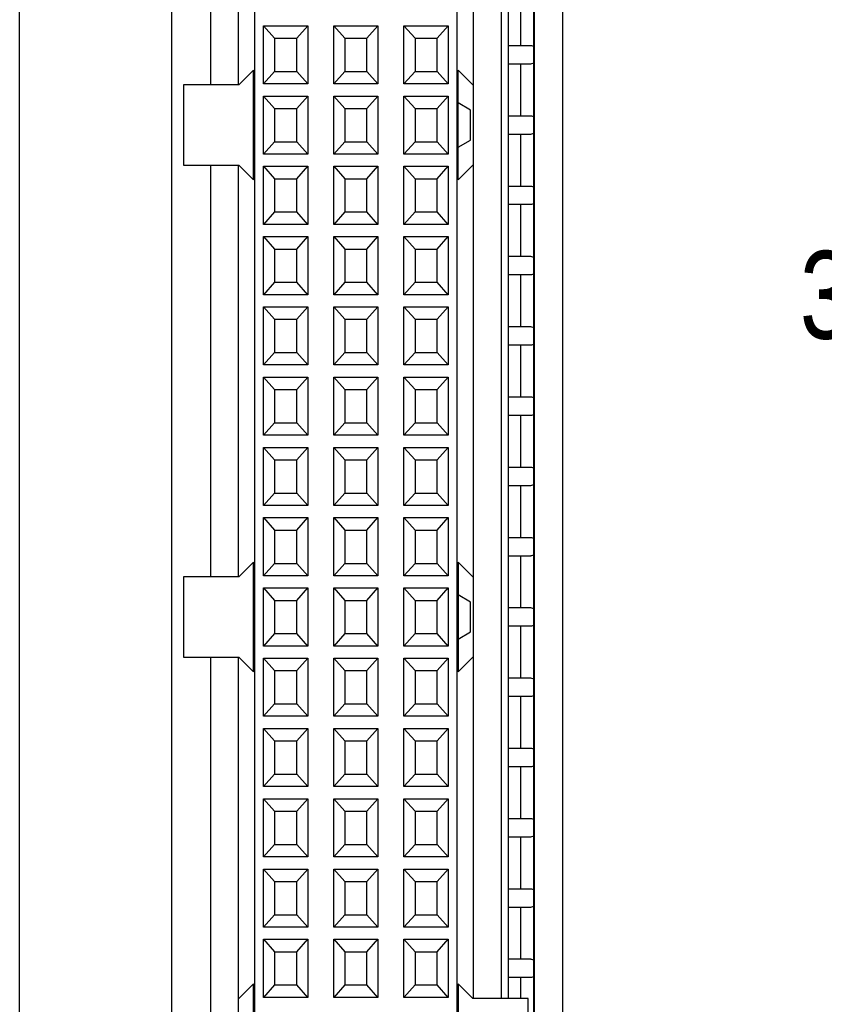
# Model space of a CAD drawing. Header units: inches. Extents: x 0 to 22, y 0 to 17.
# Tile 22 of 25: x 18.4 to 19.5, y 9.7 to 11.1. Entities that reach past the tile are written whole.
import ezdxf

# ---------------------------------------------------------------- set-up
doc = ezdxf.new("R2010")
doc.units = ezdxf.units.IN
doc.header["$LTSCALE"] = 1.21
doc.header["$MEASUREMENT"] = 0
doc.layers.get('0').update_dxf_attribs({"linetype": 'CONTINUOUS'})
doc.layers.add('06___PRT_ALL_SURFS', color=7, linetype='CONTINUOUS')
doc.layers.add('DIMENSIONS', color=7, linetype='CONTINUOUS')
doc.styles.get("Standard").update_dxf_attribs({"font": 'txt', "width": 0.8})
doc.dimstyles.new('DIMSTYLE_1', dxfattribs={"dimtxt": 0.125, "dimasz": 0.18, "dimexe": 0.125, "dimexo": 0.0625, "dimgap": 0.0625, "dimtad": 0, "dimtih": 1, "dimtoh": 1, "dimdec": 3, "dimzin": 4, "dimdsep": 46, "dimtxsty": 'STANDARD', "dimblk": '_FILLED', "dimblk1": '_FILLED', "dimblk2": '_FILLED', "dimcen": 0.09, "dimadec": 0, "dimazin": 0, "dimtp": 0.001, "dimtm": 0.001, "dimtfac": 1, "dimtdec": 3, "dimtofl": 0, "dimtmove": 0, "dimatfit": 3, "dimldrblk": '_FILLED', "dimfxl": 1, "dimtolj": 1, "dimtzin": 4, "dimarcsym": 0})

# ---------------------------------------------------------------- blocks, each defined once
blk = doc.blocks.new('_FILLED')
at = {"color": 0, "linetype": 'BYBLOCK'}
blk.add_solid([(0, 0), (-1, 0.1736), (-1, -0.1736)], dxfattribs=at)
blk = doc.blocks.new('*D9')
at = {"layer": 'DIMENSIONS', "color": 2, "linetype": 'CONTINUOUS'}
for p, q in [((18.798, 12.3943), (20.0285, 12.3943)), ((19.9035, 12.3943), (19.9035, 10.8557)), ((19.9035, 8.8795), (19.9035, 10.6057)), ((18.808, 8.8795), (20.0285, 8.8795))]:
    blk.add_line(p, q, dxfattribs=at)
at = {"layer": 'DIMENSIONS', "color": 2, "linetype": 'CONTINUOUS', "xscale": 0.18, "yscale": 0.18, "zscale": 0.18}
for p, rotation in [((19.9035, 12.3943), 90), ((19.9035, 8.8795), 270)]:
    blk.add_blockref('_FILLED', p, dxfattribs=dict(at, rotation=rotation))
at = {"layer": 'DIMENSIONS', "color": 2, "linetype": 'CONTINUOUS', "insert": (19.9035, 10.7932), "char_height": 0.125, "width": 1.325, "attachment_point": 2, "line_spacing_factor": 0.9}
blk.add_mtext('3.515{\\Ftxt.shx;\\W1.000000;\\H0.125000; }[89.28]', dxfattribs=at)

msp = doc.modelspace()

# ---------------------------------------------------------------- linework, layer by layer
at = {"color": 7, "linetype": 'CONTINUOUS'}
for p, q in [((18.3655, 7.1666), (18.3655, 13.1114)), ((19.1385, 7.1669), (19.1385, 13.1112)), ((18.5815, 12.3917), (18.5815, 8.8824)), ((19.0615, 9.7295), (19.0615, 12.389)), ((19.0985, 8.8955), (19.0985, 12.3785)), ((18.9877, 12.2719), (18.9877, 8.9726)), ((18.7003, 9.012), (18.7003, 12.2325)), ((18.6373, 12.1577), (18.6373, 11.0295)), ((19.0507, 12.1577), (19.0507, 9.7295)), ((18.6767, 11.516), (18.6767, 11.0295)), ((19.0114, 10.916), (19.0114, 11.516)), ((19.0789, 11.0851), (19.0789, 11.1595)), ((18.7125, 11.0309), (18.7125, 11.1136)), ((18.7125, 11.1136), (18.7283, 11.0959)), ((18.7125, 11.1136), (18.7755, 11.1136)), ((18.7598, 11.0959), (18.7755, 11.1136)), ((18.7755, 11.1136), (18.7755, 11.0309)), ((18.8125, 11.0309), (18.8125, 11.1136)), ((18.8125, 11.1136), (18.8283, 11.0959)), ((18.8125, 11.1136), (18.8755, 11.1136)), ((18.8598, 11.0959), (18.8755, 11.1136)), ((18.8755, 11.1136), (18.8755, 11.0309)), ((18.9125, 11.0309), (18.9125, 11.1136)), ((18.9125, 11.1136), (18.9283, 11.0959)), ((18.9125, 11.1136), (18.9755, 11.1136)), ((18.9598, 11.0959), (18.9755, 11.1136)), ((18.9755, 11.1136), (18.9755, 11.0309)), ((18.7283, 11.0959), (18.7283, 11.0486)), ((18.7283, 11.0959), (18.7598, 11.0959)), ((18.7598, 11.0486), (18.7598, 11.0959)), ((18.8283, 11.0959), (18.8283, 11.0486)), ((18.8283, 11.0959), (18.8598, 11.0959)), ((18.8598, 11.0486), (18.8598, 11.0959)), ((18.9283, 11.0959), (18.9283, 11.0486)), ((18.9283, 11.0959), (18.9598, 11.0959)), ((18.9598, 11.0486), (18.9598, 11.0959)), ((19.0931, 11.0851), (19.0615, 11.0851)), ((19.0975, 11.0839), (19.0961, 11.0845)), ((19.0615, 11.0595), (19.0931, 11.0595)), ((19.0789, 10.9851), (19.0789, 11.0595)), ((19.0961, 11.0601), (19.0975, 11.0607)), ((18.6984, 11.0502), (18.6777, 11.0295)), ((18.6984, 10.8943), (18.6984, 11.0502)), ((18.7283, 11.0486), (18.7125, 11.0309)), ((18.7283, 11.0486), (18.7598, 11.0486)), ((18.7755, 11.0309), (18.7598, 11.0486)), ((18.8283, 11.0486), (18.8125, 11.0309)), ((18.8283, 11.0486), (18.8598, 11.0486)), ((18.8755, 11.0309), (18.8598, 11.0486)), ((18.9283, 11.0486), (18.9125, 11.0309)), ((18.9283, 11.0486), (18.9598, 11.0486)), ((18.9755, 11.0309), (18.9598, 11.0486)), ((18.9897, 10.8943), (18.9897, 11.0502)), ((18.9897, 11.0502), (19.0114, 11.0286)), ((18.5986, 11.0295), (18.5986, 10.915)), ((18.6777, 11.0295), (18.5986, 11.0295)), ((18.7755, 11.0309), (18.7125, 11.0309)), ((18.8755, 11.0309), (18.8125, 11.0309)), ((18.9755, 11.0309), (18.9125, 11.0309)), ((18.7125, 10.9309), (18.7125, 11.0136)), ((18.7125, 11.0136), (18.7283, 10.9959)), ((18.7125, 11.0136), (18.7755, 11.0136)), ((18.7598, 10.9959), (18.7755, 11.0136)), ((18.7755, 11.0136), (18.7755, 10.9309)), ((18.8125, 10.9309), (18.8125, 11.0136)), ((18.8125, 11.0136), (18.8283, 10.9959)), ((18.8125, 11.0136), (18.8755, 11.0136)), ((18.8598, 10.9959), (18.8755, 11.0136)), ((18.8755, 11.0136), (18.8755, 10.9309)), ((18.9125, 10.9309), (18.9125, 11.0136)), ((18.9125, 11.0136), (18.9283, 10.9959)), ((18.9125, 11.0136), (18.9755, 11.0136)), ((18.9598, 10.9959), (18.9755, 11.0136)), ((18.9755, 11.0136), (18.9755, 10.9309)), ((19.0074, 10.9935), (18.9897, 11.0038)), ((18.7283, 10.9959), (18.7283, 10.9486)), ((18.7283, 10.9959), (18.7598, 10.9959)), ((18.7598, 10.9486), (18.7598, 10.9959)), ((18.8283, 10.9959), (18.8283, 10.9486)), ((18.8283, 10.9959), (18.8598, 10.9959)), ((18.8598, 10.9486), (18.8598, 10.9959)), ((18.9283, 10.9959), (18.9283, 10.9486)), ((18.9283, 10.9959), (18.9598, 10.9959)), ((18.9598, 10.9486), (18.9598, 10.9959)), ((19.0074, 10.951), (19.0074, 10.9935)), ((19.0931, 10.9851), (19.0615, 10.9851)), ((19.0975, 10.9839), (19.0961, 10.9845)), ((19.0615, 10.9595), (19.0931, 10.9595)), ((19.0789, 10.8851), (19.0789, 10.9595)), ((19.0961, 10.9601), (19.0975, 10.9607)), ((18.7283, 10.9486), (18.7125, 10.9309)), ((18.7283, 10.9486), (18.7598, 10.9486)), ((18.7755, 10.9309), (18.7598, 10.9486)), ((18.8283, 10.9486), (18.8125, 10.9309)), ((18.8283, 10.9486), (18.8598, 10.9486)), ((18.8755, 10.9309), (18.8598, 10.9486)), ((18.9283, 10.9486), (18.9125, 10.9309)), ((18.9283, 10.9486), (18.9598, 10.9486)), ((18.9755, 10.9309), (18.9598, 10.9486)), ((18.9897, 10.9408), (19.0074, 10.951)), ((18.7755, 10.9309), (18.7125, 10.9309)), ((18.8755, 10.9309), (18.8125, 10.9309)), ((18.9755, 10.9309), (18.9125, 10.9309)), ((19.0114, 10.916), (18.9897, 10.8943)), ((19.0114, 10.216), (19.0114, 10.916)), ((18.5986, 10.915), (18.6777, 10.915)), ((18.6373, 10.915), (18.6373, 10.3295)), ((18.6767, 10.915), (18.6767, 10.3295)), ((18.6777, 10.915), (18.6984, 10.8943)), ((18.7125, 10.8309), (18.7125, 10.9136)), ((18.7125, 10.9136), (18.7283, 10.8959)), ((18.7125, 10.9136), (18.7755, 10.9136)), ((18.7598, 10.8959), (18.7755, 10.9136)), ((18.7755, 10.9136), (18.7755, 10.8309)), ((18.8125, 10.8309), (18.8125, 10.9136)), ((18.8125, 10.9136), (18.8283, 10.8959)), ((18.8125, 10.9136), (18.8755, 10.9136)), ((18.8598, 10.8959), (18.8755, 10.9136)), ((18.8755, 10.9136), (18.8755, 10.8309)), ((18.9125, 10.8309), (18.9125, 10.9136)), ((18.9125, 10.9136), (18.9283, 10.8959)), ((18.9125, 10.9136), (18.9755, 10.9136)), ((18.9598, 10.8959), (18.9755, 10.9136)), ((18.9755, 10.9136), (18.9755, 10.8309)), ((18.7283, 10.8959), (18.7283, 10.8486)), ((18.7283, 10.8959), (18.7598, 10.8959)), ((18.7598, 10.8486), (18.7598, 10.8959)), ((18.8283, 10.8959), (18.8283, 10.8486)), ((18.8283, 10.8959), (18.8598, 10.8959)), ((18.8598, 10.8486), (18.8598, 10.8959)), ((18.9283, 10.8959), (18.9283, 10.8486)), ((18.9283, 10.8959), (18.9598, 10.8959)), ((18.9598, 10.8486), (18.9598, 10.8959)), ((19.0931, 10.8851), (19.0615, 10.8851)), ((19.0975, 10.8839), (19.0961, 10.8845)), ((19.0615, 10.8595), (19.0931, 10.8595)), ((19.0789, 10.7851), (19.0789, 10.8595)), ((19.0961, 10.8601), (19.0975, 10.8607)), ((18.7283, 10.8486), (18.7125, 10.8309)), ((18.7283, 10.8486), (18.7598, 10.8486)), ((18.7755, 10.8309), (18.7598, 10.8486)), ((18.8283, 10.8486), (18.8125, 10.8309)), ((18.8283, 10.8486), (18.8598, 10.8486)), ((18.8755, 10.8309), (18.8598, 10.8486)), ((18.9283, 10.8486), (18.9125, 10.8309)), ((18.9283, 10.8486), (18.9598, 10.8486)), ((18.9755, 10.8309), (18.9598, 10.8486)), ((18.7755, 10.8309), (18.7125, 10.8309)), ((18.8755, 10.8309), (18.8125, 10.8309)), ((18.9755, 10.8309), (18.9125, 10.8309)), ((18.7125, 10.7309), (18.7125, 10.8136)), ((18.7125, 10.8136), (18.7283, 10.7959)), ((18.7125, 10.8136), (18.7755, 10.8136)), ((18.7598, 10.7959), (18.7755, 10.8136)), ((18.7755, 10.8136), (18.7755, 10.7309)), ((18.8125, 10.7309), (18.8125, 10.8136)), ((18.8125, 10.8136), (18.8283, 10.7959)), ((18.8125, 10.8136), (18.8755, 10.8136)), ((18.8598, 10.7959), (18.8755, 10.8136)), ((18.8755, 10.8136), (18.8755, 10.7309)), ((18.9125, 10.7309), (18.9125, 10.8136)), ((18.9125, 10.8136), (18.9283, 10.7959)), ((18.9125, 10.8136), (18.9755, 10.8136)), ((18.9598, 10.7959), (18.9755, 10.8136)), ((18.9755, 10.8136), (18.9755, 10.7309)), ((18.7283, 10.7959), (18.7283, 10.7486)), ((18.7283, 10.7959), (18.7598, 10.7959)), ((18.7598, 10.7486), (18.7598, 10.7959)), ((18.8283, 10.7959), (18.8283, 10.7486)), ((18.8283, 10.7959), (18.8598, 10.7959)), ((18.8598, 10.7486), (18.8598, 10.7959)), ((18.9283, 10.7959), (18.9283, 10.7486)), ((18.9283, 10.7959), (18.9598, 10.7959)), ((18.9598, 10.7486), (18.9598, 10.7959)), ((19.0931, 10.7851), (19.0615, 10.7851)), ((19.0975, 10.7839), (19.0961, 10.7845)), ((18.7283, 10.7486), (18.7125, 10.7309)), ((18.7283, 10.7486), (18.7598, 10.7486)), ((18.7755, 10.7309), (18.7598, 10.7486)), ((18.8283, 10.7486), (18.8125, 10.7309)), ((18.8283, 10.7486), (18.8598, 10.7486)), ((18.8755, 10.7309), (18.8598, 10.7486)), ((18.9283, 10.7486), (18.9125, 10.7309)), ((18.9283, 10.7486), (18.9598, 10.7486)), ((18.9755, 10.7309), (18.9598, 10.7486)), ((19.0615, 10.7595), (19.0931, 10.7595)), ((19.0789, 10.6851), (19.0789, 10.7595)), ((19.0961, 10.7601), (19.0975, 10.7607)), ((18.7755, 10.7309), (18.7125, 10.7309)), ((18.8755, 10.7309), (18.8125, 10.7309)), ((18.9755, 10.7309), (18.9125, 10.7309)), ((18.7125, 10.6309), (18.7125, 10.7136)), ((18.7125, 10.7136), (18.7283, 10.6959)), ((18.7125, 10.7136), (18.7755, 10.7136)), ((18.7598, 10.6959), (18.7755, 10.7136)), ((18.7755, 10.7136), (18.7755, 10.6309)), ((18.8125, 10.6309), (18.8125, 10.7136)), ((18.8125, 10.7136), (18.8283, 10.6959)), ((18.8125, 10.7136), (18.8755, 10.7136)), ((18.8598, 10.6959), (18.8755, 10.7136)), ((18.8755, 10.7136), (18.8755, 10.6309)), ((18.9125, 10.6309), (18.9125, 10.7136)), ((18.9125, 10.7136), (18.9755, 10.7136)), ((18.9125, 10.7136), (18.9283, 10.6959)), ((18.9598, 10.6959), (18.9755, 10.7136)), ((18.9755, 10.7136), (18.9755, 10.6309)), ((18.7283, 10.6959), (18.7283, 10.6486)), ((18.7283, 10.6959), (18.7598, 10.6959)), ((18.7598, 10.6486), (18.7598, 10.6959)), ((18.8283, 10.6959), (18.8283, 10.6486)), ((18.8283, 10.6959), (18.8598, 10.6959)), ((18.8598, 10.6486), (18.8598, 10.6959)), ((18.9283, 10.6959), (18.9283, 10.6486)), ((18.9283, 10.6959), (18.9598, 10.6959)), ((18.9598, 10.6486), (18.9598, 10.6959)), ((19.0931, 10.6851), (19.0615, 10.6851)), ((19.0975, 10.6839), (19.0961, 10.6845)), ((19.0615, 10.6595), (19.0931, 10.6595)), ((19.0789, 10.5851), (19.0789, 10.6595)), ((19.0961, 10.6601), (19.0975, 10.6607)), ((18.7283, 10.6486), (18.7125, 10.6309)), ((18.7283, 10.6486), (18.7598, 10.6486)), ((18.7755, 10.6309), (18.7598, 10.6486)), ((18.8283, 10.6486), (18.8125, 10.6309)), ((18.8283, 10.6486), (18.8598, 10.6486)), ((18.8755, 10.6309), (18.8598, 10.6486)), ((18.9283, 10.6486), (18.9125, 10.6309)), ((18.9283, 10.6486), (18.9598, 10.6486)), ((18.9755, 10.6309), (18.9598, 10.6486)), ((18.7755, 10.6309), (18.7125, 10.6309)), ((18.8755, 10.6309), (18.8125, 10.6309)), ((18.9755, 10.6309), (18.9125, 10.6309)), ((18.7125, 10.5309), (18.7125, 10.6136)), ((18.7125, 10.6136), (18.7283, 10.5959)), ((18.7125, 10.6136), (18.7755, 10.6136)), ((18.7598, 10.5959), (18.7755, 10.6136)), ((18.7755, 10.6136), (18.7755, 10.5309)), ((18.8125, 10.5309), (18.8125, 10.6136)), ((18.8125, 10.6136), (18.8283, 10.5959)), ((18.8125, 10.6136), (18.8755, 10.6136)), ((18.8598, 10.5959), (18.8755, 10.6136)), ((18.8755, 10.6136), (18.8755, 10.5309)), ((18.9125, 10.5309), (18.9125, 10.6136)), ((18.9125, 10.6136), (18.9283, 10.5959)), ((18.9125, 10.6136), (18.9755, 10.6136)), ((18.9598, 10.5959), (18.9755, 10.6136)), ((18.9755, 10.6136), (18.9755, 10.5309)), ((18.7283, 10.5959), (18.7283, 10.5486)), ((18.7283, 10.5959), (18.7598, 10.5959)), ((18.7598, 10.5486), (18.7598, 10.5959)), ((18.8283, 10.5959), (18.8283, 10.5486)), ((18.8283, 10.5959), (18.8598, 10.5959)), ((18.8598, 10.5486), (18.8598, 10.5959)), ((18.9283, 10.5959), (18.9283, 10.5486)), ((18.9283, 10.5959), (18.9598, 10.5959)), ((18.9598, 10.5486), (18.9598, 10.5959)), ((19.0931, 10.5851), (19.0615, 10.5851)), ((19.0975, 10.5839), (19.0961, 10.5845)), ((19.0615, 10.5595), (19.0931, 10.5595)), ((19.0789, 10.4851), (19.0789, 10.5595)), ((19.0961, 10.5601), (19.0975, 10.5607)), ((18.7283, 10.5486), (18.7125, 10.5309)), ((18.7283, 10.5486), (18.7598, 10.5486)), ((18.7755, 10.5309), (18.7598, 10.5486)), ((18.8283, 10.5486), (18.8125, 10.5309)), ((18.8283, 10.5486), (18.8598, 10.5486)), ((18.8755, 10.5309), (18.8598, 10.5486)), ((18.9283, 10.5486), (18.9125, 10.5309)), ((18.9283, 10.5486), (18.9598, 10.5486)), ((18.9755, 10.5309), (18.9598, 10.5486)), ((18.7755, 10.5309), (18.7125, 10.5309)), ((18.8755, 10.5309), (18.8125, 10.5309)), ((18.9755, 10.5309), (18.9125, 10.5309)), ((18.7125, 10.4309), (18.7125, 10.5136)), ((18.7125, 10.5136), (18.7283, 10.4959)), ((18.7125, 10.5136), (18.7755, 10.5136)), ((18.7598, 10.4959), (18.7755, 10.5136)), ((18.7755, 10.5136), (18.7755, 10.4309)), ((18.8125, 10.4309), (18.8125, 10.5136)), ((18.8125, 10.5136), (18.8755, 10.5136)), ((18.8125, 10.5136), (18.8283, 10.4959)), ((18.8598, 10.4959), (18.8755, 10.5136)), ((18.8755, 10.5136), (18.8755, 10.4309)), ((18.9125, 10.4309), (18.9125, 10.5136)), ((18.9125, 10.5136), (18.9755, 10.5136)), ((18.9125, 10.5136), (18.9283, 10.4959)), ((18.9598, 10.4959), (18.9755, 10.5136)), ((18.9755, 10.5136), (18.9755, 10.4309)), ((18.7283, 10.4959), (18.7283, 10.4486)), ((18.7283, 10.4959), (18.7598, 10.4959)), ((18.7598, 10.4486), (18.7598, 10.4959)), ((18.8283, 10.4959), (18.8283, 10.4486)), ((18.8283, 10.4959), (18.8598, 10.4959)), ((18.8598, 10.4486), (18.8598, 10.4959)), ((18.9283, 10.4959), (18.9283, 10.4486)), ((18.9283, 10.4959), (18.9598, 10.4959)), ((18.9598, 10.4486), (18.9598, 10.4959)), ((19.0931, 10.4851), (19.0615, 10.4851)), ((19.0975, 10.4839), (19.0961, 10.4845)), ((19.0615, 10.4595), (19.0931, 10.4595)), ((19.0789, 10.3851), (19.0789, 10.4595)), ((19.0961, 10.4601), (19.0975, 10.4607)), ((18.7283, 10.4486), (18.7125, 10.4309)), ((18.7283, 10.4486), (18.7598, 10.4486)), ((18.7755, 10.4309), (18.7598, 10.4486)), ((18.8283, 10.4486), (18.8125, 10.4309)), ((18.8283, 10.4486), (18.8598, 10.4486)), ((18.8755, 10.4309), (18.8598, 10.4486)), ((18.9283, 10.4486), (18.9125, 10.4309)), ((18.9283, 10.4486), (18.9598, 10.4486)), ((18.9755, 10.4309), (18.9598, 10.4486)), ((18.7755, 10.4309), (18.7125, 10.4309)), ((18.8755, 10.4309), (18.8125, 10.4309)), ((18.9755, 10.4309), (18.9125, 10.4309)), ((18.7125, 10.3309), (18.7125, 10.4136)), ((18.7125, 10.4136), (18.7283, 10.3959)), ((18.7125, 10.4136), (18.7755, 10.4136)), ((18.7598, 10.3959), (18.7755, 10.4136)), ((18.7755, 10.4136), (18.7755, 10.3309)), ((18.8125, 10.3309), (18.8125, 10.4136)), ((18.8125, 10.4136), (18.8283, 10.3959)), ((18.8125, 10.4136), (18.8755, 10.4136)), ((18.8598, 10.3959), (18.8755, 10.4136)), ((18.8755, 10.4136), (18.8755, 10.3309)), ((18.9125, 10.3309), (18.9125, 10.4136)), ((18.9125, 10.4136), (18.9755, 10.4136)), ((18.9125, 10.4136), (18.9283, 10.3959)), ((18.9598, 10.3959), (18.9755, 10.4136)), ((18.9755, 10.4136), (18.9755, 10.3309)), ((18.7283, 10.3959), (18.7283, 10.3486)), ((18.7283, 10.3959), (18.7598, 10.3959)), ((18.7598, 10.3486), (18.7598, 10.3959)), ((18.8283, 10.3959), (18.8283, 10.3486)), ((18.8283, 10.3959), (18.8598, 10.3959)), ((18.8598, 10.3486), (18.8598, 10.3959)), ((18.9283, 10.3959), (18.9283, 10.3486)), ((18.9283, 10.3959), (18.9598, 10.3959)), ((18.9598, 10.3486), (18.9598, 10.3959)), ((19.0931, 10.3851), (19.0615, 10.3851)), ((19.0975, 10.3839), (19.0961, 10.3845)), ((19.0615, 10.3595), (19.0931, 10.3595)), ((19.0789, 10.2851), (19.0789, 10.3595)), ((19.0961, 10.3601), (19.0975, 10.3607)), ((18.6984, 10.3502), (18.6777, 10.3295)), ((18.6984, 10.1943), (18.6984, 10.3502)), ((18.7283, 10.3486), (18.7125, 10.3309)), ((18.7283, 10.3486), (18.7598, 10.3486)), ((18.7755, 10.3309), (18.7598, 10.3486)), ((18.8283, 10.3486), (18.8125, 10.3309)), ((18.8283, 10.3486), (18.8598, 10.3486)), ((18.8755, 10.3309), (18.8598, 10.3486)), ((18.9283, 10.3486), (18.9125, 10.3309)), ((18.9283, 10.3486), (18.9598, 10.3486)), ((18.9755, 10.3309), (18.9598, 10.3486)), ((18.9897, 10.3502), (18.9897, 10.1943)), ((19.0114, 10.3286), (18.9897, 10.3502)), ((18.5986, 10.3295), (18.5986, 10.215)), ((18.6777, 10.3295), (18.5986, 10.3295)), ((18.7755, 10.3309), (18.7125, 10.3309)), ((18.8755, 10.3309), (18.8125, 10.3309)), ((18.9755, 10.3309), (18.9125, 10.3309)), ((18.7125, 10.2309), (18.7125, 10.3136)), ((18.7125, 10.3136), (18.7755, 10.3136)), ((18.7125, 10.3136), (18.7283, 10.2959)), ((18.7598, 10.2959), (18.7755, 10.3136)), ((18.7755, 10.3136), (18.7755, 10.2309)), ((18.8125, 10.2309), (18.8125, 10.3136)), ((18.8125, 10.3136), (18.8755, 10.3136)), ((18.8125, 10.3136), (18.8283, 10.2959)), ((18.8598, 10.2959), (18.8755, 10.3136)), ((18.8755, 10.3136), (18.8755, 10.2309)), ((18.9125, 10.2309), (18.9125, 10.3136)), ((18.9125, 10.3136), (18.9755, 10.3136)), ((18.9125, 10.3136), (18.9283, 10.2959)), ((18.9598, 10.2959), (18.9755, 10.3136)), ((18.9755, 10.3136), (18.9755, 10.2309)), ((19.0074, 10.2935), (18.9897, 10.3038)), ((18.7283, 10.2959), (18.7283, 10.2486)), ((18.7283, 10.2959), (18.7598, 10.2959)), ((18.7598, 10.2486), (18.7598, 10.2959)), ((18.8283, 10.2959), (18.8283, 10.2486)), ((18.8283, 10.2959), (18.8598, 10.2959)), ((18.8598, 10.2486), (18.8598, 10.2959)), ((18.9283, 10.2959), (18.9283, 10.2486)), ((18.9283, 10.2959), (18.9598, 10.2959)), ((18.9598, 10.2486), (18.9598, 10.2959)), ((19.0074, 10.251), (19.0074, 10.2935)), ((19.0931, 10.2851), (19.0615, 10.2851)), ((19.0975, 10.2839), (19.0961, 10.2845)), ((19.0615, 10.2595), (19.0931, 10.2595)), ((19.0789, 10.1851), (19.0789, 10.2595)), ((19.0961, 10.2601), (19.0975, 10.2607)), ((18.7283, 10.2486), (18.7125, 10.2309)), ((18.7283, 10.2486), (18.7598, 10.2486)), ((18.7755, 10.2309), (18.7598, 10.2486)), ((18.8283, 10.2486), (18.8125, 10.2309)), ((18.8283, 10.2486), (18.8598, 10.2486)), ((18.8755, 10.2309), (18.8598, 10.2486)), ((18.9283, 10.2486), (18.9125, 10.2309)), ((18.9283, 10.2486), (18.9598, 10.2486)), ((18.9755, 10.2309), (18.9598, 10.2486)), ((18.9897, 10.2408), (19.0074, 10.251)), ((18.7755, 10.2309), (18.7125, 10.2309)), ((18.8755, 10.2309), (18.8125, 10.2309)), ((18.9755, 10.2309), (18.9125, 10.2309)), ((18.5986, 10.215), (18.6777, 10.215)), ((18.6373, 10.215), (18.6373, 9.0868)), ((18.6767, 10.215), (18.6767, 9.616)), ((18.6777, 10.215), (18.6984, 10.1943)), ((18.9897, 10.1943), (19.0114, 10.216)), ((19.0114, 9.7295), (19.0114, 10.216)), ((18.7125, 10.1309), (18.7125, 10.2136)), ((18.7125, 10.2136), (18.7283, 10.1959)), ((18.7125, 10.2136), (18.7755, 10.2136)), ((18.7598, 10.1959), (18.7755, 10.2136)), ((18.7755, 10.2136), (18.7755, 10.1309)), ((18.8125, 10.1309), (18.8125, 10.2136)), ((18.8125, 10.2136), (18.8755, 10.2136)), ((18.8125, 10.2136), (18.8283, 10.1959)), ((18.8598, 10.1959), (18.8755, 10.2136)), ((18.8755, 10.2136), (18.8755, 10.1309)), ((18.9125, 10.1309), (18.9125, 10.2136)), ((18.9125, 10.2136), (18.9755, 10.2136)), ((18.9125, 10.2136), (18.9283, 10.1959)), ((18.9598, 10.1959), (18.9755, 10.2136)), ((18.9755, 10.2136), (18.9755, 10.1309)), ((18.7283, 10.1959), (18.7283, 10.1486)), ((18.7283, 10.1959), (18.7598, 10.1959)), ((18.7598, 10.1486), (18.7598, 10.1959)), ((18.8283, 10.1959), (18.8283, 10.1486)), ((18.8283, 10.1959), (18.8598, 10.1959)), ((18.8598, 10.1486), (18.8598, 10.1959)), ((18.9283, 10.1959), (18.9283, 10.1486)), ((18.9283, 10.1959), (18.9598, 10.1959)), ((18.9598, 10.1486), (18.9598, 10.1959)), ((19.0931, 10.1851), (19.0615, 10.1851)), ((19.0975, 10.1839), (19.0961, 10.1845)), ((19.0615, 10.1595), (19.0931, 10.1595)), ((19.0789, 10.0851), (19.0789, 10.1595)), ((19.0961, 10.1601), (19.0975, 10.1607)), ((18.7283, 10.1486), (18.7125, 10.1309)), ((18.7283, 10.1486), (18.7598, 10.1486)), ((18.7755, 10.1309), (18.7598, 10.1486)), ((18.8283, 10.1486), (18.8125, 10.1309)), ((18.8283, 10.1486), (18.8598, 10.1486)), ((18.8755, 10.1309), (18.8598, 10.1486)), ((18.9283, 10.1486), (18.9125, 10.1309)), ((18.9283, 10.1486), (18.9598, 10.1486)), ((18.9755, 10.1309), (18.9598, 10.1486)), ((18.7755, 10.1309), (18.7125, 10.1309)), ((18.8755, 10.1309), (18.8125, 10.1309)), ((18.9755, 10.1309), (18.9125, 10.1309)), ((18.7125, 10.0309), (18.7125, 10.1136)), ((18.7125, 10.1136), (18.7755, 10.1136)), ((18.7125, 10.1136), (18.7283, 10.0959)), ((18.7598, 10.0959), (18.7755, 10.1136)), ((18.7755, 10.1136), (18.7755, 10.0309)), ((18.8125, 10.1136), (18.8755, 10.1136)), ((18.8125, 10.1136), (18.8283, 10.0959)), ((18.8125, 10.0309), (18.8125, 10.1136)), ((18.8598, 10.0959), (18.8755, 10.1136)), ((18.8755, 10.1136), (18.8755, 10.0309)), ((18.9125, 10.1136), (18.9755, 10.1136)), ((18.9125, 10.0309), (18.9125, 10.1136)), ((18.9125, 10.1136), (18.9283, 10.0959)), ((18.9598, 10.0959), (18.9755, 10.1136)), ((18.9755, 10.1136), (18.9755, 10.0309)), ((18.7283, 10.0959), (18.7283, 10.0486)), ((18.7283, 10.0959), (18.7598, 10.0959)), ((18.7598, 10.0486), (18.7598, 10.0959)), ((18.8283, 10.0959), (18.8598, 10.0959)), ((18.8283, 10.0959), (18.8283, 10.0486)), ((18.8598, 10.0486), (18.8598, 10.0959)), ((18.9283, 10.0959), (18.9598, 10.0959)), ((18.9283, 10.0959), (18.9283, 10.0486)), ((18.9598, 10.0486), (18.9598, 10.0959)), ((19.0931, 10.0851), (19.0615, 10.0851)), ((19.0975, 10.0839), (19.0961, 10.0845)), ((19.0961, 10.0601), (19.0975, 10.0607)), ((18.7283, 10.0486), (18.7125, 10.0309)), ((18.7283, 10.0486), (18.7598, 10.0486)), ((18.7755, 10.0309), (18.7598, 10.0486)), ((18.8283, 10.0486), (18.8125, 10.0309)), ((18.8283, 10.0486), (18.8598, 10.0486)), ((18.8755, 10.0309), (18.8598, 10.0486)), ((18.9283, 10.0486), (18.9125, 10.0309)), ((18.9283, 10.0486), (18.9598, 10.0486)), ((18.9755, 10.0309), (18.9598, 10.0486)), ((19.0615, 10.0595), (19.0931, 10.0595)), ((19.0789, 9.9851), (19.0789, 10.0595)), ((18.7755, 10.0309), (18.7125, 10.0309)), ((18.8755, 10.0309), (18.8125, 10.0309)), ((18.9755, 10.0309), (18.9125, 10.0309)), ((18.7125, 9.9309), (18.7125, 10.0136)), ((18.7125, 10.0136), (18.7755, 10.0136)), ((18.7125, 10.0136), (18.7283, 9.9959)), ((18.7598, 9.9959), (18.7755, 10.0136)), ((18.7755, 10.0136), (18.7755, 9.9309)), ((18.8125, 10.0136), (18.8755, 10.0136)), ((18.8125, 10.0136), (18.8283, 9.9959)), ((18.8125, 9.9309), (18.8125, 10.0136)), ((18.8598, 9.9959), (18.8755, 10.0136)), ((18.8755, 10.0136), (18.8755, 9.9309)), ((18.9125, 10.0136), (18.9755, 10.0136)), ((18.9125, 9.9309), (18.9125, 10.0136)), ((18.9125, 10.0136), (18.9283, 9.9959)), ((18.9598, 9.9959), (18.9755, 10.0136)), ((18.9755, 10.0136), (18.9755, 9.9309)), ((18.7283, 9.9959), (18.7283, 9.9486)), ((18.7283, 9.9959), (18.7598, 9.9959)), ((18.7598, 9.9486), (18.7598, 9.9959)), ((18.8283, 9.9959), (18.8598, 9.9959)), ((18.8283, 9.9959), (18.8283, 9.9486)), ((18.8598, 9.9486), (18.8598, 9.9959)), ((18.9283, 9.9959), (18.9598, 9.9959)), ((18.9283, 9.9959), (18.9283, 9.9486)), ((18.9598, 9.9486), (18.9598, 9.9959)), ((19.0931, 9.9851), (19.0615, 9.9851)), ((19.0975, 9.9839), (19.0961, 9.9845)), ((18.7283, 9.9486), (18.7125, 9.9309)), ((18.7283, 9.9486), (18.7598, 9.9486)), ((18.7755, 9.9309), (18.7598, 9.9486)), ((18.8283, 9.9486), (18.8125, 9.9309)), ((18.8283, 9.9486), (18.8598, 9.9486)), ((18.8755, 9.9309), (18.8598, 9.9486)), ((18.9283, 9.9486), (18.9125, 9.9309)), ((18.9283, 9.9486), (18.9598, 9.9486)), ((18.9755, 9.9309), (18.9598, 9.9486)), ((19.0615, 9.9595), (19.0931, 9.9595)), ((19.0789, 9.8851), (19.0789, 9.9595)), ((19.0961, 9.9601), (19.0975, 9.9607)), ((18.7755, 9.9309), (18.7125, 9.9309)), ((18.8755, 9.9309), (18.8125, 9.9309)), ((18.9755, 9.9309), (18.9125, 9.9309)), ((18.7125, 9.9136), (18.7755, 9.9136)), ((18.7125, 9.9136), (18.7283, 9.8959)), ((18.7125, 9.8309), (18.7125, 9.9136)), ((18.7598, 9.8959), (18.7755, 9.9136)), ((18.7755, 9.9136), (18.7755, 9.8309)), ((18.8125, 9.9136), (18.8755, 9.9136)), ((18.8125, 9.9136), (18.8283, 9.8959)), ((18.8125, 9.8309), (18.8125, 9.9136)), ((18.8598, 9.8959), (18.8755, 9.9136)), ((18.8755, 9.9136), (18.8755, 9.8309)), ((18.9125, 9.9136), (18.9755, 9.9136)), ((18.9125, 9.9136), (18.9283, 9.8959)), ((18.9125, 9.8309), (18.9125, 9.9136)), ((18.9598, 9.8959), (18.9755, 9.9136)), ((18.9755, 9.9136), (18.9755, 9.8309)), ((18.7283, 9.8959), (18.7598, 9.8959)), ((18.7283, 9.8959), (18.7283, 9.8486)), ((18.7598, 9.8486), (18.7598, 9.8959)), ((18.8283, 9.8959), (18.8598, 9.8959)), ((18.8283, 9.8959), (18.8283, 9.8486)), ((18.8598, 9.8486), (18.8598, 9.8959)), ((18.9283, 9.8959), (18.9598, 9.8959)), ((18.9283, 9.8959), (18.9283, 9.8486)), ((18.9598, 9.8486), (18.9598, 9.8959)), ((19.0931, 9.8851), (19.0615, 9.8851)), ((19.0975, 9.8839), (19.0961, 9.8845)), ((19.0615, 9.8595), (19.0931, 9.8595)), ((19.0789, 9.7851), (19.0789, 9.8595)), ((19.0961, 9.8601), (19.0975, 9.8607)), ((18.7283, 9.8486), (18.7125, 9.8309)), ((18.7283, 9.8486), (18.7598, 9.8486)), ((18.7755, 9.8309), (18.7598, 9.8486)), ((18.8283, 9.8486), (18.8125, 9.8309)), ((18.8283, 9.8486), (18.8598, 9.8486)), ((18.8755, 9.8309), (18.8598, 9.8486)), ((18.9283, 9.8486), (18.9125, 9.8309)), ((18.9283, 9.8486), (18.9598, 9.8486)), ((18.9755, 9.8309), (18.9598, 9.8486)), ((18.7755, 9.8309), (18.7125, 9.8309)), ((18.8755, 9.8309), (18.8125, 9.8309)), ((18.9755, 9.8309), (18.9125, 9.8309)), ((18.7125, 9.8136), (18.7755, 9.8136)), ((18.7125, 9.8136), (18.7283, 9.7959)), ((18.7125, 9.7309), (18.7125, 9.8136)), ((18.7598, 9.7959), (18.7755, 9.8136)), ((18.7755, 9.8136), (18.7755, 9.7309)), ((18.8125, 9.8136), (18.8755, 9.8136)), ((18.8125, 9.8136), (18.8283, 9.7959)), ((18.8125, 9.7309), (18.8125, 9.8136)), ((18.8598, 9.7959), (18.8755, 9.8136)), ((18.8755, 9.8136), (18.8755, 9.7309)), ((18.9125, 9.8136), (18.9755, 9.8136)), ((18.9125, 9.8136), (18.9283, 9.7959)), ((18.9125, 9.7309), (18.9125, 9.8136)), ((18.9598, 9.7959), (18.9755, 9.8136)), ((18.9755, 9.8136), (18.9755, 9.7309)), ((18.7283, 9.7959), (18.7598, 9.7959)), ((18.7283, 9.7959), (18.7283, 9.7486)), ((18.7598, 9.7486), (18.7598, 9.7959)), ((18.8283, 9.7959), (18.8598, 9.7959)), ((18.8283, 9.7959), (18.8283, 9.7486)), ((18.8598, 9.7486), (18.8598, 9.7959)), ((18.9283, 9.7959), (18.9598, 9.7959)), ((18.9283, 9.7959), (18.9283, 9.7486)), ((18.9598, 9.7486), (18.9598, 9.7959)), ((19.0931, 9.7851), (19.0615, 9.7851)), ((19.0975, 9.7839), (19.0961, 9.7845)), ((19.0615, 9.7595), (19.0931, 9.7595)), ((19.0789, 9.7295), (19.0789, 9.7595)), ((19.0961, 9.7601), (19.0975, 9.7607)), ((18.6984, 9.7502), (18.6767, 9.7286)), ((18.6984, 9.5943), (18.6984, 9.7502)), ((18.7283, 9.7486), (18.7125, 9.7309)), ((18.7283, 9.7486), (18.7598, 9.7486)), ((18.7755, 9.7309), (18.7598, 9.7486)), ((18.8283, 9.7486), (18.8125, 9.7309)), ((18.8283, 9.7486), (18.8598, 9.7486)), ((18.8755, 9.7309), (18.8598, 9.7486)), ((18.9283, 9.7486), (18.9125, 9.7309)), ((18.9283, 9.7486), (18.9598, 9.7486)), ((18.9755, 9.7309), (18.9598, 9.7486)), ((19.0104, 9.7295), (18.9897, 9.7502)), ((18.9897, 9.7502), (18.9897, 9.5943)), ((18.7755, 9.7309), (18.7125, 9.7309)), ((18.8755, 9.7309), (18.8125, 9.7309)), ((18.9755, 9.7309), (18.9125, 9.7309)), ((19.0895, 9.7295), (19.0104, 9.7295)), ((19.0895, 9.615), (19.0895, 9.7295))]:
    msp.add_line(p, q, dxfattribs=at)
for centre, start, end in [((19.0931, 11.0772), 67, 90), ((19.0931, 11.0674), 270, 293), ((19.0931, 10.9772), 67, 90), ((19.0931, 10.9674), 270, 293), ((19.0931, 10.8772), 67, 90), ((19.0931, 10.8674), 270, 293), ((19.0931, 10.7772), 67, 90), ((19.0931, 10.7674), 270, 293), ((19.0931, 10.6772), 67, 90), ((19.0931, 10.6674), 270, 293), ((19.0931, 10.5772), 67, 90), ((19.0931, 10.5674), 270, 293), ((19.0931, 10.4772), 67, 90), ((19.0931, 10.4674), 270, 293), ((19.0931, 10.3772), 67, 90), ((19.0931, 10.3674), 270, 293), ((19.0931, 10.2772), 67, 90), ((19.0931, 10.2674), 270, 293), ((19.0931, 10.1772), 67, 90), ((19.0931, 10.1674), 270, 293), ((19.0931, 10.0772), 67, 90), ((19.0931, 10.0674), 270, 293), ((19.0931, 9.9772), 67, 90), ((19.0931, 9.9674), 270, 293), ((19.0931, 9.8772), 67, 90), ((19.0931, 9.8674), 270, 293), ((19.0931, 9.7772), 67, 90), ((19.0931, 9.7674), 270, 293)]:
    msp.add_arc(centre, 0.00787, start, end, dxfattribs=at)
at = {"layer": '06___PRT_ALL_SURFS', "color": 7, "linetype": 'CONTINUOUS'}
msp.add_line((19.0975, 8.8917), (19.0975, 12.3785), dxfattribs=at)

# ---------------------------------------------------------------- dimensions: what is measured, and where the dimension line sits
at = {"layer": 'DIMENSIONS', "color": 2, "linetype": 'CONTINUOUS'}
dim = msp.add_linear_dim(base=(19.9035, 12.3943), p1=(18.7455, 8.8795), p2=(18.7355, 12.3943), angle=90, dimstyle='DIMSTYLE_1', dxfattribs=at)
dim.commit()
dim.dimension.update_dxf_attribs({"geometry": '*D9', "text_midpoint": (19.9035, 10.7307), "dimtype": 160})

doc.saveas('drawing.dxf')
